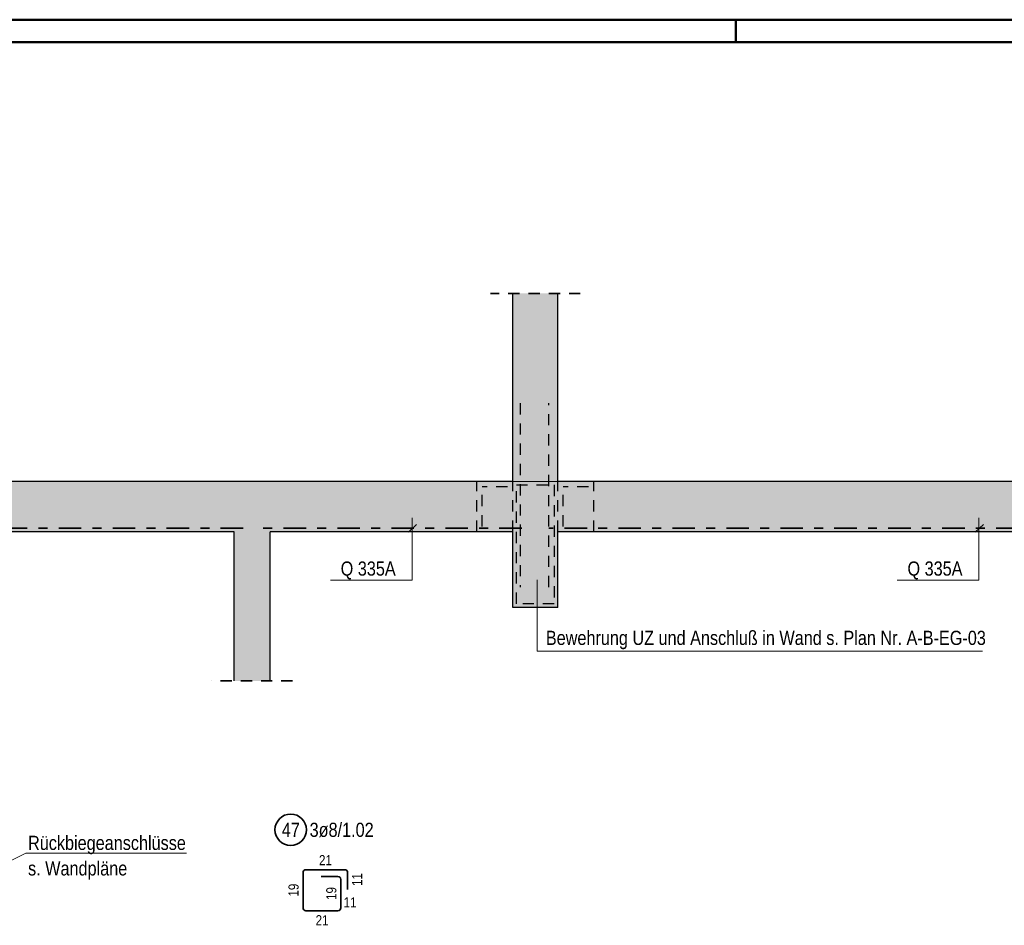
# Model space of a CAD drawing. Header units: millimetres. Extents: x -4 to 113, y -17 to 52.
# Tile 72 of 91: x 78 to 89, y 32 to 42. Entities that reach past the tile are written whole.
import ezdxf

# ---------------------------------------------------------------- set-up
doc = ezdxf.new("R2010")
doc.units = ezdxf.units.MM
doc.linetypes.add('DASHDOT', pattern=[1, 0.5, -0.25, 0, -0.25])
doc.linetypes.add('HIDDEN', pattern=[0.375, 0.25, -0.125])
for name, color, linetype, lineweight in [('Achsen', 7, 'Continuous', 20), ('Mattenbewehrung', 7, 'Continuous', 20), ('Schraffuren', 7, 'Continuous', 20), ('Stabstahl', 7, 'Continuous', 20)]:
    doc.layers.add(name, color=color, linetype=linetype, lineweight=lineweight)
doc.styles.add('Arial Narrow', font='ARIALN.TTF')
doc.linetypes.add('STRAKON_Linetype_13', pattern='A,30,[130,ltypeshp.shx,S=3.75,R=-30,X=0,Y=0],-3.75,[130,ltypeshp.shx,S=3.75,R=-30,X=0,Y=0]', length=33.75)

msp = doc.modelspace()

# ---------------------------------------------------------------- hatches: boundary and pattern name
at = {"layer": 'Schraffuren', "lineweight": 13, "true_color": 0xd7ffd7}
for points in [[(84.018736, 36.917715), (84.018736, 39.007521), (83.518732, 39.007521), (83.518732, 36.917715)], [(71.918833, 36.357715), (91.39802, 36.357715), (91.39802, 36.917715), (71.918833, 36.917715)], [(80.418757, 34.699554), (80.818757, 34.699554), (80.818757, 36.357715), (80.418757, 36.357715)], [(83.518732, 35.517715), (84.018736, 35.517715), (84.018736, 36.357715), (83.518732, 36.357715)]]:
    msp.add_hatch(color=254, dxfattribs=at).paths.add_polyline_path(points)

# ---------------------------------------------------------------- linework, layer by layer
at = {"color": 4, "linetype": 'Continuous', "lineweight": 50}
for p, q in [((105, 42.05), (0, 42.05)), ((104.75, 41.8), (1, 41.8))]:
    msp.add_line(p, q, dxfattribs=at)
at = {"color": 4, "linetype": 'Continuous', "lineweight": 50, "ltscale": 0.2}
msp.add_line((86, 42.05), (86, 41.8), dxfattribs=at)
at = {"color": 2, "linetype": 'HIDDEN', "lineweight": 35, "ltscale": 0.5}
for p, q in [((84.26876, 39.007521), (83.26876, 39.007521)), ((81.068757, 34.699554), (80.168757, 34.699554))]:
    msp.add_line(p, q, dxfattribs=at)
at = {"color": 3, "linetype": 'HIDDEN', "lineweight": 25, "ltscale": 0.5}
for p, q in [((83.118731, 36.357715), (83.118731, 36.9177)), ((83.518732, 36.357715), (83.518732, 36.917715)), ((84.018736, 36.357715), (84.018736, 36.917715)), ((84.418736, 36.357715), (84.418736, 36.9177))]:
    msp.add_line(p, q, dxfattribs=at)
at = {"color": 5, "linetype": 'Continuous', "lineweight": 18}
for p, q in [((82.397714, 35.81978), (82.397714, 36.512394)), ((88.701158, 35.81978), (88.701158, 36.512394)), ((82.358666, 36.353048), (82.448466, 36.440207)), ((88.66211, 36.353048), (88.751909, 36.440207)), ((81.491019, 35.81978), (82.397714, 35.81978)), ((87.794462, 35.81978), (88.701158, 35.81978))]:
    msp.add_line(p, q, dxfattribs=at)
at = {"color": 2, "linetype": 'DASHDOT', "lineweight": 35, "ltscale": 0.5}
for p, q in [((80.518757, 36.397702), (72.418732, 36.397702)), ((83.618757, 36.397702), (80.718757, 36.397702)), ((91.54376, 36.397702), (83.918757, 36.397702))]:
    msp.add_line(p, q, dxfattribs=at)
at = {"layer": 'Achsen', "color": 3, "linetype": 'HIDDEN', "lineweight": 25, "ltscale": 0.5}
for p, q in [((83.458732, 36.857703), (83.178731, 36.857703)), ((83.178731, 36.417703), (83.178731, 36.857703)), ((84.358736, 36.857703), (84.078736, 36.857703)), ((84.078736, 36.417703), (84.078736, 36.857703))]:
    msp.add_line(p, q, dxfattribs=at)
at = {"layer": 'Mattenbewehrung', "color": 3, "linetype": 'Continuous', "lineweight": 25}
for p, q in [((83.518732, 36.917715), (83.518732, 39.007521)), ((84.018736, 36.917715), (84.018736, 39.007521)), ((83.51876, 36.9177), (72.418833, 36.9177)), ((91.39802, 36.9177), (84.01876, 36.9177)), ((80.418757, 36.357702), (72.418732, 36.357702)), ((80.418757, 34.699554), (80.418757, 36.357715)), ((80.818757, 34.699554), (80.818757, 36.357715)), ((83.518757, 36.357702), (80.818757, 36.357702)), ((83.518732, 35.517715), (83.518732, 36.357715)), ((84.018736, 35.517715), (84.018736, 36.357715)), ((91.39802, 36.357702), (84.018757, 36.357702)), ((84.018757, 35.517715), (83.518757, 35.517715))]:
    msp.add_line(p, q, dxfattribs=at)
at = {"layer": 'Mattenbewehrung', "color": 3, "linetype": 'HIDDEN', "lineweight": 25, "ltscale": 0.5}
for p, q in [((83.600079, 37.787615), (83.600079, 35.741257)), ((83.918401, 35.741257), (83.918401, 37.787615)), ((83.558757, 35.557715), (83.558757, 36.877715)), ((83.558757, 36.877715), (83.978736, 36.877715)), ((83.978736, 36.877715), (83.978736, 35.557715)), ((83.978736, 35.557715), (83.558757, 35.557715))]:
    msp.add_line(p, q, dxfattribs=at)
at = {"layer": 'Mattenbewehrung', "color": 5, "linetype": 'Continuous', "lineweight": 18}
for q in [(77.327963, 32.395865), (79.890158, 32.783803)]:
    msp.add_line((78.103839, 32.783803), q, dxfattribs=at)
at = {"layer": 'Schraffuren', "color": 5, "linetype": 'STRAKON_Linetype_13', "lineweight": 18, "ltscale": 0.01}
msp.add_line((83.51876, 36.9177), (84.018736, 36.917715), dxfattribs=at)
at = {"layer": 'Schraffuren', "color": 5, "linetype": 'Continuous', "lineweight": 18}
for p, q in [((83.79093, 35.029404), (83.79093, 35.823008)), ((88.741841, 35.029404), (83.79093, 35.029404))]:
    msp.add_line(p, q, dxfattribs=at)
at = {"layer": 'Stabstahl', "color": 2, "linetype": 'Continuous', "lineweight": 35, "ltscale": 0.5}
for p, q in [((81.186414, 32.177823), (81.186414, 32.568823)), ((81.218414, 32.600823), (81.649414, 32.600823)), ((81.386414, 32.525823), (81.574414, 32.525823)), ((81.681414, 32.568823), (81.681414, 32.380823)), ((81.606414, 32.493823), (81.606414, 32.177823)), ((81.574414, 32.145823), (81.218414, 32.145823))]:
    msp.add_line(p, q, dxfattribs=at)
msp.add_circle((81.048945, 33.044827), 0.175, dxfattribs=at)
for centre, start, end in [((81.218414, 32.568823), 90, 180), ((81.574414, 32.493823), 0, 90), ((81.649414, 32.568823), 0, 90), ((81.218414, 32.177823), 180, 270), ((81.574414, 32.177823), 270, 0)]:
    msp.add_arc(centre, 0.032, start, end, dxfattribs=at)

# ---------------------------------------------------------------- texts
at = {"color": 2, "lineweight": 35, "style": 'Arial Narrow'}
for s, p in [('Q 335A', (81.604356, 35.870152)), ('Q 335A', (87.907799, 35.870152)), ('Bewehrung UZ und Anschluß in Wand s. Plan Nr. A-B-EG-03', (83.88615, 35.099705))]:
    msp.add_text(s, height=0.1575, dxfattribs=at).set_placement(p)
at = {"layer": 'Schraffuren', "color": 2, "lineweight": 35, "style": 'Arial Narrow'}
for s, p in [('Rückbiegeanschlüsse', (78.127646, 32.820747)), ('s. Wandpläne', (78.127646, 32.537247))]:
    msp.add_text(s, height=0.1575, dxfattribs=at).set_placement(p)
at = {"layer": 'Stabstahl', "color": 2, "lineweight": 35, "char_height": 0.1575, "attachment_point": 1, "line_spacing_factor": 0.9, "style": 'Arial Narrow'}
for s, insert in [('47', (80.94972, 33.123577)), ('3ø8/1.02', (81.258945, 33.123577))]:
    msp.add_mtext(s, dxfattribs=dict(at, insert=insert))
at = {"layer": 'Stabstahl', "color": 3, "lineweight": 25, "char_height": 0.1125, "attachment_point": 1, "line_spacing_factor": 0.9, "style": 'Arial Narrow'}
for s, insert in [('21', (81.363039, 32.763323)), ('11', (81.63705, 32.294053)), ('21', (81.325539, 32.095823))]:
    msp.add_mtext(s, dxfattribs=dict(at, insert=insert))
at = {"layer": 'Stabstahl', "color": 3, "lineweight": 25, "char_height": 0.1125, "attachment_point": 1, "rotation": 90, "line_spacing_factor": 0.9, "style": 'Arial Narrow'}
for s, insert in [('11', (81.731414, 32.419948)), ('19', (81.023914, 32.302448)), ('19', (81.443914, 32.264948))]:
    msp.add_mtext(s, dxfattribs=dict(at, insert=insert))

doc.saveas('drawing.dxf')
